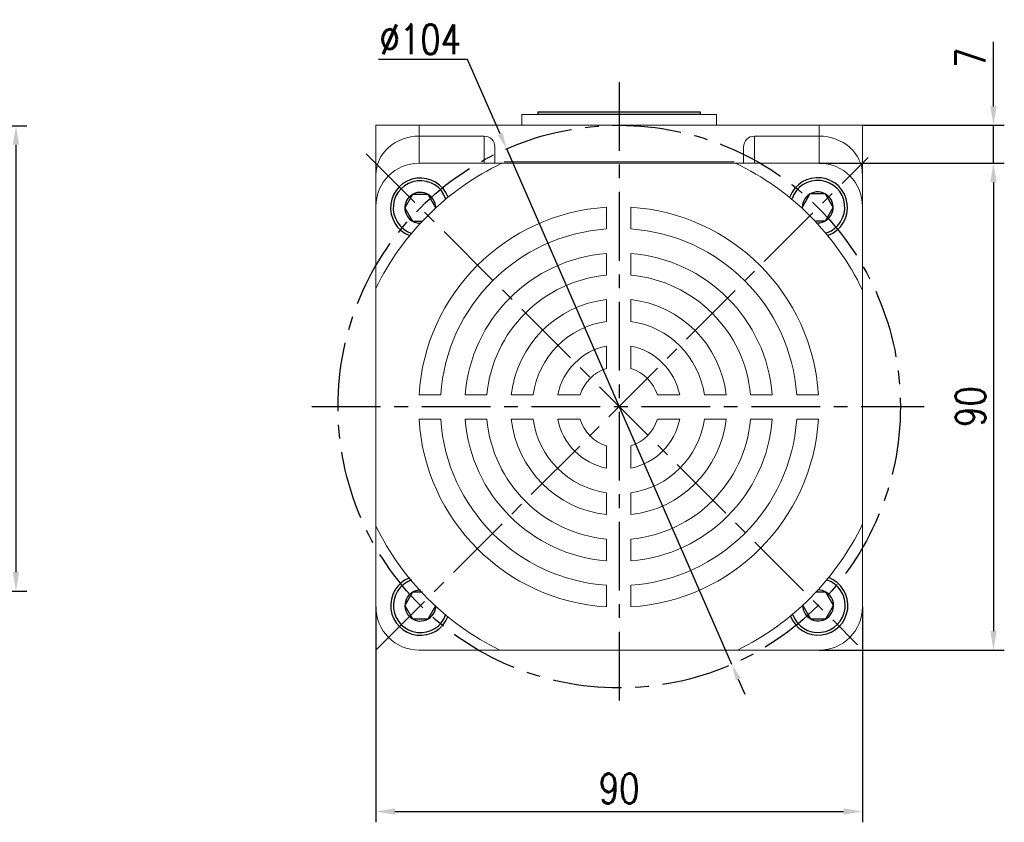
# Model space of a CAD drawing. Header units: inches. Extents: x 837 to 6223, y -2862 to 3098.
# Tile 34 of 139: x 4840 to 5022, y -2463 to -2315. Entities that reach past the tile are written whole.
import ezdxf

# ---------------------------------------------------------------- set-up
doc = ezdxf.new("R2010")
doc.units = ezdxf.units.IN
doc.header["$LTSCALE"] = 10
doc.header["$MEASUREMENT"] = 0
doc.linetypes.add('CENTER', pattern=[10.16, 6.35, -1.27, 1.27, -1.27])
for name, color, linetype in [('1轮廓实线层', 7, 'Continuous'), ('3中心线层', 1, 'CENTER'), ('7标注层', 4, 'Continuous')]:
    doc.layers.add(name, color=color, linetype=linetype)
doc.styles.add('PC_TEXTSTYLE', font='isocp.shx', dxfattribs={"width": 0.8, "bigfont": 'HZFS.SHX'})
doc.styles.add('TH_GBDIM', font='romans.shx', dxfattribs={"width": 0.8, "bigfont": 'gbcbig.shx'})
doc.dimstyles.new('TH_GBDIM', dxfattribs={"dimtxt": 3.5, "dimasz": 2.5, "dimexe": 2, "dimexo": 0, "dimgap": 1, "dimtad": 1, "dimdec": 4, "dimdsep": 46, "dimtxsty": 'TH_GBDIM', "dimcen": 0.09, "dimclrd": 4, "dimclre": 4, "dimclrt": 3, "dimadec": 0, "dimazin": 0, "dimtfac": 1, "dimtdec": 4, "dimtmove": 0, "dimatfit": 3, "dimfxl": 1, "dimtzin": 0, "dimarcsym": 0})
doc.dimstyles.new('直径标注A3', dxfattribs={"dimtxt": 3.5, "dimasz": 3, "dimexe": 2, "dimexo": 0.0625, "dimgap": 1, "dimtad": 1, "dimtih": 1, "dimtoh": 1, "dimdsep": 46, "dimtxsty": 'PC_TEXTSTYLE', "dimsah": 1, "dimcen": 0.09, "dimclrt": 3, "dimadec": 0, "dimazin": 0, "dimtfac": 0.7, "dimtmove": 0, "dimatfit": 0, "dimfxl": 1, "dimtzin": 0, "dimarcsym": 0})

# ---------------------------------------------------------------- blocks, each defined once
blk = doc.blocks.new('*D127')
at = {"layer": '7标注层', "color": 4, "lineweight": -2, "transparency": 16777216}
for p, q in [((4811.48, -2334.6), (4841.41, -2334.6)), ((4839.41, -2338.1), (4839.41, -2417.1)), ((4794.48, -2420.6), (4841.41, -2420.6))]:
    blk.add_line(p, q, dxfattribs=at)
at = {"layer": '7标注层', "color": 4, "transparency": 16777216}
for points in [[(4838.82, -2338.1), (4839.99, -2338.1), (4839.41, -2334.6)], [(4838.82, -2417.1), (4839.99, -2417.1), (4839.41, -2420.6)]]:
    blk.add_solid(points, dxfattribs=at)
at = {"layer": 'Defpoints', "color": 0, "transparency": 16777216}
for p in [(4811.48, -2334.6), (4794.48, -2420.6), (4839.41, -2420.6)]:
    blk.add_point(p, dxfattribs=at)
at = {"layer": '7标注层', "color": 3, "transparency": 16777216, "insert": (4835.16, -2377.6), "char_height": 5.5, "attachment_point": 5, "rotation": 90, "style": 'TH_GBDIM'}
blk.add_mtext('86', dxfattribs=at)
blk = doc.blocks.new('*D532')
at = {"layer": '7标注层', "color": 4, "lineweight": -2, "transparency": 16777216}
for p, q in [((4905.98, -2423.51), (4905.98, -2463.34)), ((4995.98, -2423.51), (4995.98, -2463.34)), ((4909.48, -2461.34), (4992.48, -2461.34))]:
    blk.add_line(p, q, dxfattribs=at)
at = {"layer": '7标注层', "color": 4, "transparency": 16777216}
for points in [[(4909.48, -2460.76), (4909.48, -2461.92), (4905.98, -2461.34)], [(4992.48, -2460.76), (4992.48, -2461.92), (4995.98, -2461.34)]]:
    blk.add_solid(points, dxfattribs=at)
at = {"layer": 'Defpoints', "color": 0, "transparency": 16777216}
for p in [(4905.98, -2423.51), (4995.98, -2423.51), (4995.98, -2461.34)]:
    blk.add_point(p, dxfattribs=at)
at = {"layer": '7标注层', "color": 3, "transparency": 16777216, "insert": (4950.98, -2457.09), "char_height": 5.5, "attachment_point": 5, "style": 'TH_GBDIM'}
blk.add_mtext('90', dxfattribs=at)
blk = doc.blocks.new('*D533')
at = {"layer": '7标注层', "color": 4, "lineweight": -2, "transparency": 16777216}
for p, q in [((4987.98, -2341.51), (5022.19, -2341.51)), ((5020.19, -2345.01), (5020.19, -2428.01)), ((4987.98, -2431.51), (5022.19, -2431.51))]:
    blk.add_line(p, q, dxfattribs=at)
at = {"layer": '7标注层', "color": 4, "transparency": 16777216}
for points in [[(5019.61, -2345.01), (5020.78, -2345.01), (5020.19, -2341.51)], [(5019.61, -2428.01), (5020.78, -2428.01), (5020.19, -2431.51)]]:
    blk.add_solid(points, dxfattribs=at)
at = {"layer": 'Defpoints', "color": 0, "transparency": 16777216}
for p in [(4987.98, -2341.51), (4987.98, -2431.51), (5020.19, -2431.51)]:
    blk.add_point(p, dxfattribs=at)
at = {"layer": '7标注层', "color": 3, "transparency": 16777216, "insert": (5015.94, -2386.51), "char_height": 5.5, "attachment_point": 5, "rotation": 90, "style": 'TH_GBDIM'}
blk.add_mtext('90', dxfattribs=at)
blk = doc.blocks.new('*D534')
at = {"layer": '7标注层', "color": 4, "lineweight": -2, "transparency": 16777216}
for p, q in [((5020.19, -2331.01), (5020.19, -2319.07)), ((4995.98, -2334.51), (5022.19, -2334.51)), ((5020.19, -2341.51), (5020.19, -2334.51)), ((4997.03, -2341.51), (5022.19, -2341.51)), ((5020.19, -2345.01), (5020.19, -2348.51))]:
    blk.add_line(p, q, dxfattribs=at)
at = {"layer": '7标注层', "color": 4, "transparency": 16777216}
for points in [[(5019.61, -2331.01), (5020.78, -2331.01), (5020.19, -2334.51)], [(5019.61, -2345.01), (5020.78, -2345.01), (5020.19, -2341.51)]]:
    blk.add_solid(points, dxfattribs=at)
at = {"layer": 'Defpoints', "color": 0, "transparency": 16777216}
for p in [(4995.98, -2334.51), (4997.03, -2341.51), (5020.19, -2341.51)]:
    blk.add_point(p, dxfattribs=at)
at = {"layer": '7标注层', "color": 3, "transparency": 16777216, "insert": (5015.94, -2322.04), "char_height": 5.5, "attachment_point": 5, "rotation": 90, "style": 'TH_GBDIM'}
blk.add_mtext('7', dxfattribs=at)
blk = doc.blocks.new('*D531')
at = {"layer": '7标注层', "color": 0, "lineweight": -2, "transparency": 16777216}
for p, q in [((4922.94, -2322.35), (4906.44, -2322.35)), ((4928.96, -2336.11), (4922.94, -2322.35)), ((4971.8, -2434.16), (4930.16, -2338.86)), ((4973, -2436.91), (4974.2, -2439.66))]:
    blk.add_line(p, q, dxfattribs=at)
at = {"layer": '7标注层', "color": 0, "transparency": 16777216}
for points in [[(4929.41, -2335.91), (4928.5, -2336.31), (4930.16, -2338.86)], [(4973.45, -2436.71), (4972.54, -2437.11), (4971.8, -2434.16)]]:
    blk.add_solid(points, dxfattribs=at)
at = {"layer": 'Defpoints', "color": 0, "transparency": 16777216}
for p in [(4930.16, -2338.86), (4971.8, -2434.16)]:
    blk.add_point(p, dxfattribs=at)
at = {"layer": '7标注层', "color": 3, "transparency": 16777216, "insert": (4914.19, -2318.6), "char_height": 5.5, "attachment_point": 5, "style": 'TH_GBDIM'}
blk.add_mtext('∅104', dxfattribs=at)

msp = doc.modelspace()

# ---------------------------------------------------------------- linework, layer by layer
at = {"color": 7, "linetype": 'Continuous', "lineweight": 15}
for p, q in [((4932.97592, -2332.50757), (4968.97592, -2332.50757)), ((4905.97592, -2334.50757), (4913.97592, -2334.50757)), ((4905.97592, -2343.67661), (4905.97592, -2334.50757)), ((4913.97592, -2334.50757), (4913.97592, -2336.50757)), ((4913.97592, -2334.50757), (4987.97592, -2334.50757)), ((4987.97592, -2336.50757), (4987.97592, -2334.50757)), ((4987.97592, -2334.50757), (4995.97592, -2334.50757)), ((4995.97592, -2334.50757), (4995.97592, -2343.67661)), ((4913.97592, -2336.50757), (4913.97592, -2341.50757)), ((4925.97592, -2336.50757), (4913.97592, -2336.50757)), ((4925.97592, -2341.50757), (4925.97592, -2336.50757)), ((4975.97592, -2336.50757), (4975.97592, -2341.50757)), ((4975.97592, -2336.50757), (4987.97592, -2336.50757)), ((4987.97592, -2341.50757), (4987.97592, -2336.50757)), ((4927.97592, -2338.51961), (4927.97592, -2341.50757)), ((4973.97592, -2341.50757), (4973.97592, -2338.51961)), ((4987.97592, -2341.50757), (4913.97592, -2341.50757)), ((4929.70534, -2341.25757), (4972.2465, -2341.25757)), ((4905.97592, -2349.50757), (4905.97592, -2343.67661)), ((4995.97592, -2343.67661), (4995.97592, -2349.50757)), ((4905.97592, -2349.50757), (4905.97592, -2347.00757)), ((4995.97592, -2347.00757), (4995.97592, -2349.50757)), ((4905.97592, -2349.50757), (4905.97592, -2423.50757)), ((4948.62875, -2353.67275), (4948.62875, -2349.66443)), ((4953.12875, -2353.67275), (4953.12875, -2349.66443)), ((4995.97592, -2423.50757), (4995.97592, -2349.50757)), ((4948.62875, -2362.19949), (4948.62875, -2358.18491)), ((4953.12875, -2362.19949), (4953.12875, -2358.18491)), ((4948.62875, -2370.75495), (4948.62875, -2366.72292)), ((4953.12875, -2370.75495), (4953.12875, -2366.72292)), ((4948.62875, -2379.44142), (4948.62875, -2375.31822)), ((4953.12875, -2379.44142), (4953.12875, -2375.31822)), ((4917.95554, -2384.34596), (4913.94722, -2384.34596)), ((4922.4677, -2384.34596), (4926.48228, -2384.34596)), ((4931.00571, -2384.34596), (4935.03774, -2384.34596)), ((4943.7242, -2384.34596), (4939.601, -2384.34596)), ((4958.03329, -2384.34596), (4962.15649, -2384.34596)), ((4966.71975, -2384.34596), (4970.75178, -2384.34596)), ((4975.27521, -2384.34596), (4979.28979, -2384.34596)), ((4983.80195, -2384.34596), (4987.81027, -2384.34596)), ((4917.95554, -2388.84596), (4913.94722, -2388.84596)), ((4922.4677, -2388.84596), (4926.48228, -2388.84596)), ((4931.00571, -2388.84596), (4935.03774, -2388.84596)), ((4943.7242, -2388.84596), (4939.601, -2388.84596)), ((4958.03329, -2388.84596), (4962.15649, -2388.84596)), ((4966.71975, -2388.84596), (4970.75178, -2388.84596)), ((4975.27521, -2388.84596), (4979.28979, -2388.84596)), ((4983.80195, -2388.84596), (4987.81027, -2388.84596)), ((4948.62875, -2393.7505), (4948.62875, -2397.8737)), ((4953.12875, -2393.7505), (4953.12875, -2397.8737)), ((4948.62875, -2402.43697), (4948.62875, -2406.46899)), ((4953.12875, -2402.43697), (4953.12875, -2406.46899)), ((4948.62875, -2410.99242), (4948.62875, -2415.007)), ((4953.12875, -2410.99242), (4953.12875, -2415.007)), ((4948.62875, -2419.51917), (4948.62875, -2423.52748)), ((4953.12875, -2419.51917), (4953.12875, -2423.52748)), ((4913.97592, -2431.50757), (4987.97592, -2431.50757))]:
    msp.add_line(p, q, dxfattribs=at)
for centre, radius, start, end in [((4913.97592, -2349.50757), 8, 90, 180), ((4950.87875, -2386.59596), 50, 115.6085787, 153.9037719), ((4950.87875, -2386.59596), 50, 25.5852807, 64.3914213), ((4987.97592, -2349.50757), 8, 0, 90), ((4950.87875, -2386.59596), 37, 93.4863538, 176.5136462), ((4950.87875, -2386.59596), 37, 3.4863538, 86.5136462), ((4950.87875, -2386.59596), 33, 93.9095635, 176.0904365), ((4950.87875, -2386.59596), 33, 3.9095635, 86.0904365), ((4950.87875, -2386.59596), 28.5, 94.528063, 175.471937), ((4950.87875, -2386.59596), 28.5, 4.528063, 85.471937), ((4950.87875, -2386.59596), 24.5, 95.2692819, 174.7307181), ((4950.87875, -2386.59596), 24.5, 5.2692819, 84.7307181), ((4950.87875, -2386.59596), 20, 96.4594498, 173.5405502), ((4950.87875, -2386.59596), 20, 6.4594498, 83.5405502), ((4950.87875, -2386.59596), 16, 98.0840139, 171.9159861), ((4950.87875, -2386.59596), 16, 8.0840139, 81.9159861), ((4950.87875, -2386.59596), 11.5, 101.2828243, 168.7171757), ((4950.87875, -2386.59596), 11.5, 11.2828243, 78.7171757), ((4950.87875, -2386.59596), 7.5, 107.4576031, 162.5423969), ((4950.87875, -2386.59596), 7.5, 17.4576031, 72.5423969), ((4950.87875, -2386.59596), 37, 183.4863538, 266.5136462), ((4950.87875, -2386.59596), 33, 183.9095635, 266.0904365), ((4950.87875, -2386.59596), 28.5, 184.528063, 265.471937), ((4950.87875, -2386.59596), 24.5, 185.2692819, 264.7307181), ((4950.87875, -2386.59596), 20, 186.4594498, 263.5405502), ((4950.87875, -2386.59596), 16, 188.0840139, 261.9159861), ((4950.87875, -2386.59596), 11.5, 191.2828243, 258.7171757), ((4950.87875, -2386.59596), 7.5, 197.4576031, 252.5423969), ((4950.87875, -2386.59596), 7.5, 287.4576031, 342.5423969), ((4950.87875, -2386.59596), 11.5, 281.2828243, 348.7171757), ((4950.87875, -2386.59596), 16, 278.0840139, 351.9159861), ((4950.87875, -2386.59596), 20, 276.4594498, 353.5405502), ((4950.87875, -2386.59596), 33, 273.9095635, 356.0904365), ((4950.87875, -2386.59596), 37, 273.4863538, 356.5136462), ((4950.87875, -2386.59596), 24.5, 275.2692819, 354.7307181), ((4950.87875, -2386.59596), 28.5, 274.528063, 355.471937), ((4950.87875, -2386.59596), 50, 206.0962281, 243.9266589), ((4950.87875, -2386.59596), 50, 296.0733411, 334.4147193), ((4913.97592, -2423.50757), 8, 180, 270), ((4987.97592, -2423.50757), 8, 270, 0)]:
    msp.add_arc(centre, radius, start, end, dxfattribs=at)
for centre, major_axis, ratio, start_param, end_param in [((4913.97592, -2343.67661), (8, 0), 0.896129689, 1.570796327, 3.141592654), ((4925.97592, -2338.51961), (0, 2.01204), 0.994016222, 4.71238898, 6.283185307), ((4975.97592, -2338.51961), (0, -2.01204), 0.994016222, 3.141592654, 4.71238898), ((4987.97592, -2343.67661), (8, 0), 0.896129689, 0, 1.570796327)]:
    msp.add_ellipse(centre, major_axis=major_axis, ratio=ratio, start_param=start_param, end_param=end_param, dxfattribs=at)
for points in [[(4932.97592, -2332.50757), (4932.97592, -2334.50757)], [(4968.97592, -2334.50757), (4968.97592, -2332.50757)]]:
    msp.add_open_spline(points, degree=1, dxfattribs=at)
at = {"layer": '1轮廓实线层'}
for p, q in [((4935.97592, -2332.50757), (4935.97592, -2332.00757)), ((4935.97592, -2332.00757), (4965.97592, -2332.00757)), ((4965.97592, -2332.50757), (4935.97592, -2332.50757)), ((4965.97592, -2332.00757), (4965.97592, -2332.50757)), ((4986.25836, -2347.20416), (4984.82836, -2349.68099)), ((4989.11836, -2347.20416), (4986.25836, -2347.20416)), ((4990.54836, -2349.68099), (4989.11836, -2347.20416)), ((4912.7562, -2347.28136), (4911.3262, -2349.75819)), ((4915.6162, -2347.28136), (4912.7562, -2347.28136)), ((4917.0462, -2349.75819), (4915.6162, -2347.28136)), ((4911.3262, -2349.75819), (4912.7562, -2352.23503)), ((4917.02691, -2349.7916), (4917.0462, -2349.75819)), ((4984.82836, -2349.68099), (4984.87496, -2349.7617)), ((4989.11836, -2352.15782), (4990.54836, -2349.68099)), ((4912.7562, -2352.23503), (4914.56118, -2352.23503)), ((4987.30023, -2352.15782), (4989.11836, -2352.15782)), ((4912.7752, -2420.79912), (4911.3452, -2423.27595)), ((4914.57908, -2420.79912), (4912.7752, -2420.79912)), ((4989.19686, -2420.77889), (4987.37421, -2420.77889)), ((4990.62686, -2423.25573), (4989.19686, -2420.77889)), ((4911.3452, -2423.27595), (4912.7752, -2425.75279)), ((4915.6352, -2425.75279), (4917.0652, -2423.27595)), ((4917.0652, -2423.27595), (4917.04411, -2423.23942)), ((4984.94622, -2423.18755), (4984.90686, -2423.25573)), ((4984.90686, -2423.25573), (4986.33686, -2425.73256)), ((4989.19686, -2425.73256), (4990.62686, -2423.25573)), ((4912.7752, -2425.75279), (4915.6352, -2425.75279)), ((4986.33686, -2425.73256), (4989.19686, -2425.73256))]:
    msp.add_line(p, q, dxfattribs=at)
for centre, radius, start, end in [((4914.1862, -2349.75819), 5.5, 20.917377, 249.1317892), ((4914.1862, -2349.75819), 5, 18.9722169, 251.0769493), ((4987.68836, -2349.68099), 5.5, 290.8390044, 159.3251244), ((4987.68836, -2349.68099), 5, 288.8776932, 161.2864356), ((4914.1862, -2349.75819), 2.86, 359.6869279, 270.3622382), ((4987.68836, -2349.68099), 2.86, 269.4028564, 180.7612725), ((4914.2052, -2423.27595), 5.5, 110.8977948, 339.1122772), ((4987.76686, -2423.25573), 5.5, 200.7969738, 69.283384), ((4914.2052, -2423.27595), 5, 108.9526305, 341.0574415), ((4987.76686, -2423.25573), 5, 198.8356453, 71.2447125), ((4914.2052, -2423.27595), 2.86, 89.6672928, 0.3427792), ((4987.76686, -2423.25573), 2.86, 179.360605, 90.7197528)]:
    msp.add_arc(centre, radius, start, end, dxfattribs=at)
at = {"layer": '3中心线层', "ltscale": 0.2}
for p, q in [((4950.97592, -2326.51064), (4950.97592, -2442.85679)), ((4904.20027, -2339.78354), (4995.06506, -2430.54569)), ((4905.97592, -2431.50668), (4997.03207, -2340.43452)), ((4894.13557, -2386.50757), (5007.38595, -2386.50757))]:
    msp.add_line(p, q, dxfattribs=at)
msp.add_circle((4950.97592, -2386.50757), 52, dxfattribs=at)

# ---------------------------------------------------------------- dimensions: what is measured, and where the dimension line sits
at = {"layer": '7标注层'}
dim = msp.add_diameter_dim_2p(p1=(4971.79525, -2434.15791), p2=(4930.15659, -2338.85722), dimstyle='直径标注A3', override={"dimtxt": 5.5, "dimasz": 3, "dimgap": 1, "dimtad": 1, "dimjust": 0, "dimdec": 2, "dimlfac": 1, "dimtxsty": 'TH_GBDIM', "dimse1": 0, "dimse2": 0, "dimsd1": 0, "dimsd2": 0, "dimadec": 2}, dxfattribs=at)
dim.commit()
dim.dimension.update_dxf_attribs({"geometry": '*D531', "text_midpoint": (4914.19092, -2322.34777), "dimtype": 163})
for base, p1, p2, picture, middle in [((5020.19432, -2341.50757), (4995.97592, -2334.50757), (4997.03207, -2341.50757), '*D534', (5020.19432, -2322.0409)), ((4839.408, -2420.59595), (4811.47871, -2334.59595), (4794.47871, -2420.59595), '*D127', (4839.408, -2377.59595)), ((5020.19432, -2431.50757), (4987.97592, -2341.50757), (4987.97592, -2431.50757), '*D533', (5020.19432, -2386.50757))]:
    dim = msp.add_linear_dim(base=base, p1=p1, p2=p2, angle=90, dimstyle='TH_GBDIM', override={"dimtxt": 5.5, "dimasz": 3.5, "dimgap": 1.5, "dimdec": 1, "dimadec": 1}, dxfattribs=at)
    dim.commit()
    dim.dimension.update_dxf_attribs({"geometry": picture, "text_midpoint": middle, "dimtype": 160})
dim = msp.add_linear_dim(base=(4995.97592, -2461.33961), p1=(4905.97592, -2423.50757), p2=(4995.97592, -2423.50757), dimstyle='TH_GBDIM', override={"dimtxt": 5.5, "dimasz": 3.5, "dimgap": 1.5, "dimdec": 1, "dimadec": 1}, dxfattribs=at)
dim.commit()
dim.dimension.update_dxf_attribs({"geometry": '*D532', "text_midpoint": (4950.97592, -2461.33961), "dimtype": 160})

doc.saveas('drawing.dxf')
